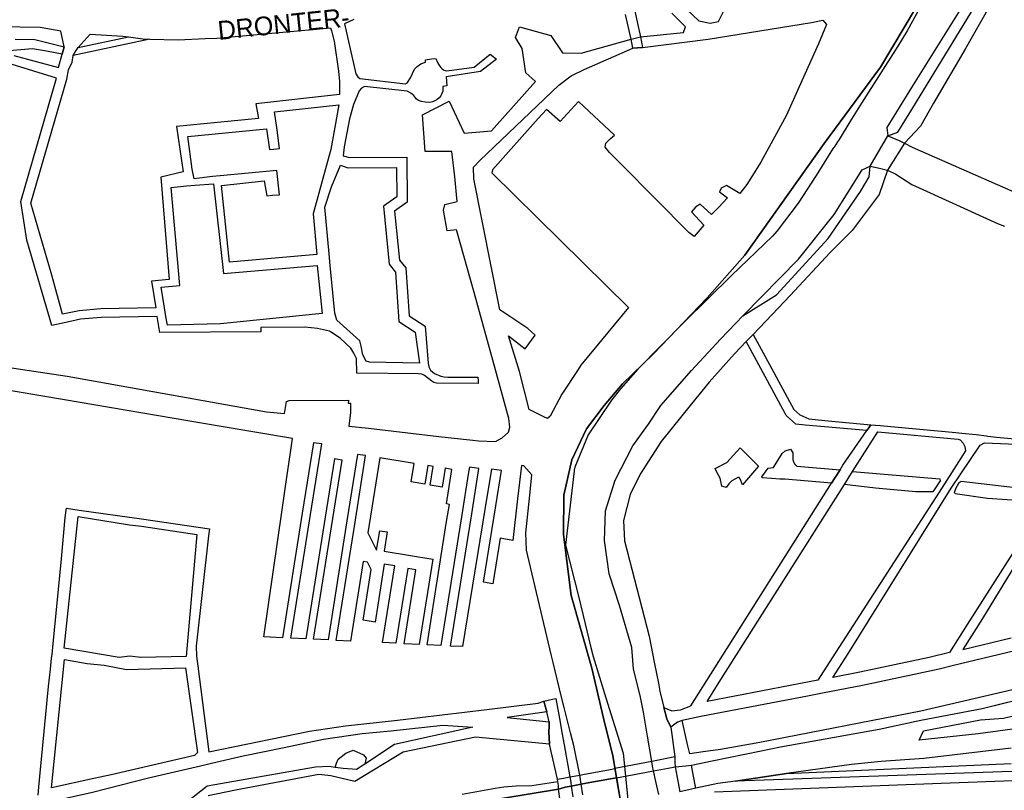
# Model space of a CAD drawing. Header units: metres. Extents: x 89872 to 99175, y 455036 to 468911.
# Tile 129 of 196: x 95043 to 95569, y 464951 to 465362. Entities that reach past the tile are written whole.
import ezdxf
from ezdxf.enums import TextEntityAlignment as Align

# ---------------------------------------------------------------- set-up
doc = ezdxf.new("R2010")
doc.units = ezdxf.units.M
for name, color, linetype in [('Gemeentegrenzen', 7, 'KG-GEMEENTE'), ('Straatnamen', 7, 'Continuous'), ('Wegdeel doorgaand', 1, 'Continuous')]:
    doc.layers.add(name, color=color, linetype=linetype)
doc.layers.add('Waterdeel', color=7, linetype='Continuous', true_color=0x00aaff)
doc.layers.add('Wegdeel', color=7, linetype='Continuous', true_color=0x9a9a9a)
doc.linetypes.add('KG-GEMEENTE', pattern='A,1,-2.25,[5,NLCS.SHX,S=1,R=0,X=0,Y=0],-2.25', length=5.5)

msp = doc.modelspace()

# ---------------------------------------------------------------- linework, layer by layer
at = {"layer": 'Gemeentegrenzen', "flags": 128}
msp.add_lwpolyline([(91985.81, 461811.85), (91972.57, 462039.53), (91971.6, 462056.3), (91967.49, 462128.63), (91962.83, 462210.97), (91960.34, 462254.93), (91958.38, 462287.72), (91957.54, 462303.5), (91953.25, 462376.82), (91949.07, 462450.57), (91945.57, 462510.65), (91945.53, 462511.41), (91944.05, 462536.8), (91939.65, 462613.05), (91939.1, 462623.35), (91938.57, 462631.45), (91938.23, 462636.98), (91937.67, 462642.89), (91936.85, 462652.09), (91936.52, 462654.38), (91935.98, 462657.99), (91935.33, 462663.56), (91934.45, 462669.41), (91933.8, 462674.81), (91933.05, 462679.59), (91932.12, 462684.85), (91931.02, 462690.8), (91930.09, 462696.64), (91928.92, 462701.54), (91927.67, 462706.73), (91926.53, 462711.8), (91925.24, 462717.4), (91923.73, 462722.43), (91922.33, 462727.7), (91920.92, 462732.71), (91919.31, 462738.23), (91915.52, 462749.56), (91913.84, 462754.96), (91910.59, 462763.16), (91900, 462756.63), (91894.27, 462753.1), (91893.41, 462752.56), (91893.08, 462752.35), (91884, 462746.62), (91876.06, 462741.71), (91871.9, 462739.14), (91859.4, 462731.41), (91857.07, 462730.38), (91854.17, 462729.67), (91840.7, 462727.72), (91801.69, 462720.65), (91743.12, 462709.89), (91742.28, 462716.24), (91723.98, 462713.51), (91721.47, 462713.14), (91720.03, 462712.92), (91719.53, 462715.26), (91717.01, 462726.9), (91710.31, 462748.15), (91708.08, 462760.41), (91708.41, 462802.88), (91701.05, 462801.8), (91700.15, 462801.67), (91694.18, 462809.59), (91686.69, 462814.41), (91673.3, 462814.88), (91656.6, 462811.35), (91643.73, 462809.01), (91625.38, 462808.56), (91618.79, 462800.58), (91616.38, 462798.02), (91547.8, 462797.16), (91535.89, 462797.01), (91533.97, 462796.98), (91532.91, 462796.98), (91492.23, 462796.74), (91467.4, 462766.42), (91427.24, 462713.3), (91393.47, 462668.65), (91384.92, 462657.34), (91345.12, 462601.61), (91322.75, 462570.28), (91311.3, 462554.1), (91298.16, 462535.1), (91240.59, 462451.23), (91199.39, 462390.97), (91179.79, 462362.29), (91160.33, 462333.57), (91116.85, 462270.02), (91100.95, 462246.71), (91075.23, 462209.11), (91051.88, 462174.92), (91033.16, 462147.46), (91019.52, 462127.52), (90993.15, 462089.17), (90959.24, 462039.53), (90924.92, 461989.3), (90854.66, 461891.45), (90848.48, 461882.28), (90843.78, 461875.03), (90834.61, 461861.6), (90817.06, 461835.96), (90811.97, 461836.6), (90802.84, 461837.74), (90801.07, 461837.96), (90760.92, 461842.97), (90699.32, 461850.65), (90696.92, 461850.95), (90695.83, 461851.08), (90678.28, 461853.27), (90675.91, 461853.57), (90672.92, 461853.94), (90670.47, 461854.25), (90666.84, 461854.7), (90664.35, 461855.01), (90664.01, 461855.05), (90609.06, 461861.91), (90479.28, 461799.79), (90472.29, 461804.82), (90462.06, 461812.15), (90453.36, 461818.46), (90438.82, 461828.9), (90419.02, 461844.35), (90421.38, 461847.24), (90429.77, 461949.31), (90429.54, 461950.1), (90406.8, 462028.72), (90405.32, 462036.59), (90404.76, 462039.53), (90393.73, 462098.21), (90392.3, 462105.79), (90384.04, 462159.12), (90392.42, 462305.56), (90391.99, 462305.98), (90370.47, 462327.07), (90399.99, 462360.63), (90422.7, 462386.62), (90434.72, 462401.41), (90436.55, 462403.6), (90435.45, 462404.75), (90419.84, 462421.08), (90403.64, 462438.52), (90393.79, 462449.24), (90393.71, 462449.33), (90386.15, 462467.2), (90374.47, 462495.6), (90363.46, 462525.49), (90355.96, 462545.83), (90348.73, 462563.94), (90333.81, 462601.31), (90333.12, 462603.04), (90318.97, 462638.48), (90318.87, 462638.7), (90313.58, 462651.96), (90281.92, 462735.54), (90267.14, 462773.68), (90265.29, 462797.2), (90265.01, 462800.73), (90264.77, 462803.83), (90264.66, 462805.22), (90240.77, 462869.48), (90208.47, 462948.15), (90171.15, 463039.41), (90171.1, 463039.53), (90162.16, 463061.39), (90153.37, 463082.88), (90133.53, 463130.56), (90133.48, 463130.7), (90126.29, 463147.97), (90105.85, 463197.09), (90105.84, 463197.12), (90102.3, 463205.62), (90099.75, 463211.73), (90114.01, 463299.45), (90115.39, 463307.17), (90116.59, 463313.87), (90117.35, 463318.08), (90126.99, 463371.94), (90167.36, 463420.21), (90209.48, 463471.04), (90213.6, 463476.02), (90245.14, 463510.53), (90303.59, 463572.17), (90304.37, 463573), (90450.55, 463727.19), (90461.14, 463738.35), (90463.31, 463740.64), (90464.72, 463742.71), (90536.27, 463847.55), (90538.65, 463851.04), (90562.43, 463885.88), (90582.05, 463914.68), (90599.47, 463940.24), (90600.86, 463942.28), (90601.04, 463942.55), (90640.85, 464000.98), (90667.03, 464039.53), (90691.97, 464076.25), (90692.05, 464076.37), (90694.18, 464079.51), (90701.12, 464089.5), (90701.18, 464089.58), (90702.2, 464091.09), (90703.4, 464092.85), (90714.67, 464109.44), (90725.77, 464125.78), (90726.72, 464127.19), (90740.2, 464147.04), (90762.73, 464180.92), (90765.08, 464184.57), (90771, 464193.76), (90771.42, 464193.23), (90806.89, 464250.06), (90799.19, 464267.98), (90793.58, 464280.07), (90804.61, 464284.92), (90803.81, 464286.83), (90821.67, 464318.03), (90833.48, 464340.07), (90842.17, 464363.91), (90849.47, 464388.53), (90850.9, 464396.71), (90858.13, 464437.99), (90858.63, 464440.87), (90862.59, 464497.94), (90866.13, 464525.28), (90871.25, 464551.16), (90878.53, 464576.98), (90885.23, 464600.76), (90894.69, 464624.16), (90916.23, 464670.78), (90923.29, 464685), (90927.38, 464693.22), (90938.43, 464709.97), (90941.09, 464714), (90957.05, 464733.72), (90973.35, 464753.19), (90989.85, 464772.53), (91044.92, 464827.73), (91063.03, 464849.21), (91079.63, 464871.08), (91092.42, 464893.28), (91103.51, 464916.81), (91112.67, 464940.33), (91120.29, 464963.85), (91127, 464987.97), (91139, 465039.53), (91144.01, 465061.06), (91152.55, 465098.5), (91157.84, 465121.7), (91161.11, 465136.01), (91167.76, 465165.19), (91172.72, 465186.93), (91274.16, 465169.82), (91278.87, 465168.92), (91306.94, 465164.19), (91332.25, 465159.92), (91370.23, 465153.71), (91556.5, 465122.29), (91557.9, 465122.05), (91558.32, 465121.98), (91871.9, 465069.08), (91922.03, 465060.62), (92028.58, 465042.86), (92029.05, 465042.78), (92039.59, 465041.01), (92042.01, 465042.88), (92058.73, 465054.97), (92061.16, 465057.23), (92072.53, 465074.55), (92088.56, 465098.55), (92080.97, 465168.59), (92067.81, 465290.11), (92105.28, 465350.83), (92113.42, 465364.09), (92113.85, 465364.8), (92156.87, 465434.93), (92230.87, 465530.04), (92308.96, 465565.35), (92325.03, 465572.62), (92358.36, 465534.34), (92375.52, 465545.73), (92376.91, 465547.36), (92384.66, 465556.46), (92397.29, 465571.45), (92416.04, 465593.91), (92432.88, 465613.69), (92464.88, 465651.21), (92497.86, 465688.87), (92505.83, 465697.44), (92511.57, 465704.12), (92521.66, 465716.37), (92529.98, 465726.8), (92537.61, 465736.36), (92552.63, 465755.02), (92556.4, 465759.68), (92562.83, 465767.63), (92569.99, 465776.31), (92574, 465780.59), (92577.23, 465784.05), (92588.96, 465795.43), (92608.34, 465813.96), (92622.92, 465827.43), (92631.95, 465835.5), (92640.36, 465842.9), (92646.72, 465848.4), (92649.67, 465851.09), (92655.38, 465856.57), (92659.68, 465860.77), (92669.91, 465871.24), (92675.75, 465876.86), (92679.79, 465880.73), (92688.17, 465888.52), (92695.01, 465895.69), (92697.26, 465898.27), (92704.75, 465907.62), (92710.44, 465915.75), (92715.48, 465923.91), (92725.57, 465940.5), (92746.28, 465971.18), (92753.8, 465982.23), (92759.43, 465990.23), (92765.7, 465998.94), (92769.21, 466003.16), (92773.77, 466008.49), (92780.83, 466016.17), (92794.83, 466030.97), (92802.6, 466039.51), (92802.62, 466039.53), (92809.88, 466047.53), (92816.37, 466054.82), (92821.82, 466061.33), (92828.63, 466069.34), (92835.92, 466079.06), (92842.64, 466088.4), (92855.4, 466105.33), (92855.72, 466105.42), (92856.2, 466105.49), (92856.58, 466105.48), (92857, 466105.46), (92857.27, 466105.4), (92857.62, 466105.29), (92857.92, 466105.17), (92858.19, 466105.04), (92858.49, 466104.84), (92859.04, 466104.43), (92861.97, 466101.77), (92865.72, 466098.37), (92920.24, 466048.9), (92924.01, 466045.52), (92930.57, 466039.62), (92998.61, 466101.64), (93005.84, 466108.13), (93007.72, 466106.77), (93009.32, 466105.61), (93030.87, 466090.03), (93065.85, 466064.82), (93100.67, 466039.53), (93102.63, 466038.11), (93109.36, 466033.25), (93110.1, 466034.21), (93306.23, 465895.87), (93359.76, 465857.43), (93435.05, 465802.05), (93442.08, 465801.87), (93443.29, 465801.85), (93453.92, 465801.63), (93457.86, 465939.66), (93469.43, 465939.2), (93472.19, 465939.09), (93475.38, 465938.96), (93481.54, 465938.72), (93483.27, 465938.65), (93484.14, 465938.62), (93485.57, 465938.11), (93486.41, 465937.57), (93494.85, 465922.09), (93504.14, 465904.63), (93508.62, 465897.95), (93513.13, 465894.34), (93520.95, 465889.78), (93530.99, 465883.82), (93532.52, 465882.69), (93535.59, 465878.57), (93538.2, 465872.98), (93542.8, 465865.6), (93545.32, 465862.19), (93550.73, 465857.44), (93558, 465851.82), (93581.85, 465842.2), (93589.8, 465836.36), (93596, 465832.33), (93604.61, 465824.42), (93611.17, 465817.58), (93626.64, 465799), (93639.91, 465783.23), (93651.14, 465769.83), (93670.29, 465745.71), (93684.46, 465727.85), (93694.85, 465714.77), (93712.32, 465692.69), (93728.2, 465671.99), (93747.98, 465645.79), (93761.04, 465629.12), (93766.29, 465628.08), (93771.39, 465626.55), (93776.82, 465625.79), (93788.1, 465624.27), (93792.4, 465621.55), (93838.86, 465642.65), (93852.5, 465660.67), (93871.9, 465686.31), (93875.58, 465691.17), (93878.32, 465694.79), (93890.16, 465710.98), (93902.12, 465728.33), (93905.89, 465733.99), (93919.17, 465753.96), (93935.19, 465778.88), (93943.9, 465792.43), (93948.65, 465800.04), (93970.06, 465836.53), (93970.54, 465837.4), (93971.35, 465838.89), (93989.07, 465871.24), (93993.85, 465879.98), (94010.83, 465914.78), (94036.3, 465967.7), (94036.96, 465969.06), (94053.84, 466007.74), (94056.01, 466013.14), (94057.82, 466017.96), (94065.93, 466039.53), (94071.93, 466055.52), (94073.83, 466060.66), (94078.67, 466074.57), (94085.46, 466094.06), (94093.55, 466118.42), (94094.92, 466122.53), (94102.3, 466146.15), (94103.67, 466150.8), (94110.42, 466174.94), (94113.71, 466186.71), (94121.68, 466216.88), (94125.59, 466232.1), (94127.77, 466240.59), (94137.96, 466288.64), (94144.53, 466331.52), (94144.93, 466334.98), (94145.41, 466339.09), (94145.82, 466342.66), (94151.42, 466390.75), (94153.23, 466390.7), (94157.6, 466460.9), (94159.9, 466526.21), (94159.35, 466560.42), (94158.49, 466578.41), (94170.96, 466578.54), (94209.06, 466578.94), (94214.84, 466579), (94215.89, 466579.01), (94219.52, 466579.05), (94240.71, 466579.18), (94241.51, 466579.18), (94263.35, 466579.32), (94263.77, 466579.32), (94282.32, 466579.43), (94323.27, 466579.65), (94379.32, 466580.31), (94401.36, 466585.53), (94402.65, 466586.01), (94419.81, 466593.87), (94424.57, 466597.31), (94434.77, 466604.54), (94443.71, 466610.91), (94446.73, 466613.07), (94447.21, 466613.41), (94452.88, 466617.46), (94455.64, 466618.85), (94468.76, 466625.48), (94489.19, 466633.87), (94509.41, 466639.35), (94528.78, 466642.95), (94558.66, 466645.13), (94568.59, 466644.46), (94591.46, 466642.45), (94597.53, 466641.07), (94607.95, 466639.18), (94627.5, 466635), (94700, 466615.5), (94735, 466606.5), (94916, 466566.5), (94919.73, 466565.74), (94955, 466558.5), (94960.94, 466557.34), (94964.2, 466556.71), (94965.83, 466558.34), (94967.61, 466560.24), (95049.67, 466540.64), (95076.19, 466534.31), (95121, 466523.72), (95162.95, 466513.62), (95181.07, 466509.25), (95206.54, 466503.31), (95252.02, 466491.75), (95295.53, 466480.7), (95302.45, 466479.13), (95324.97, 466472.76), (95370.65, 466460.17), (95399.23, 466452.31), (95479.68, 466427.72), (95495.6, 466422.85), (95497.02, 466422.44), (95500.31, 466421.48), (95521.54, 466414.36), (95521.72, 466414.3), (95578.37, 466395.31), (95578.38, 466395.16), (95578.82, 466390.43), (95579.2, 466386.47), (95579.25, 466385.66), (95579.74, 466378.15), (95579.76, 466373.01), (95579.77, 466370.42), (95579.73, 466368.56), (95579.7, 466366.73), (95579.55, 466358.34), (95579.25, 466356.16), (95579.19, 466355.76), (95578.88, 466353.52), (95578.85, 466353.31), (95576.38, 466342.92), (95574.98, 466330.93), (95574.45, 466318.83), (95574.73, 466296.11), (95575.17, 466266.8), (95575.16, 466263.45), (95574.33, 466256.64), (95572.45, 466246.32), (95570.27, 466235.69), (95567.02, 466224.62), (95557.98, 466194.3), (95552.98, 466177.27), (95549.34, 466166.34), (95547.1, 466160.72), (95545.34, 466154.12), (95542, 466138.28), (95539.78, 466125.62), (95539.36, 466123.58), (95537.12, 466114.76), (95535.79, 466105.96), (95534.78, 466098.22), (95534.13, 466088.41), (95533.79, 466082.76), (95533.54, 466078.91), (95530.66, 466058.4), (95529.12, 466043.77), (95528.98, 466039.53), (95528.97, 466039.12), (95530.32, 466010.37), (95530.62, 466007.24), (95531.17, 466003.97), (95531.78, 466000.6), (95540.13, 465977.94), (95544.77, 465965.04), (95546.23, 465960.02), (95549.07, 465951.74), (95550.04, 465947.53), (95550.97, 465942.66), (95552.42, 465934.03), (95552.68, 465931.95), (95553.53, 465925.61), (95554.12, 465921.5), (95556.73, 465908.18), (95558.94, 465897.06), (95560.33, 465890.16), (95561.4, 465883.69), (95562.18, 465878.87), (95562.57, 465875.79), (95562.89, 465866.79), (95563.3, 465854.63), (95563.55, 465848.28), (95563.55, 465843.26), (95563.6, 465835.56), (95563.61, 465832.46), (95563.31, 465827.46), (95562.96, 465822.22), (95562.3, 465816.61), (95561.77, 465812.67), (95560.32, 465803.53), (95559.52, 465798.89), (95558.78, 465795.56), (95553.78, 465772.56), (95551.91, 465764.15), (95550.5, 465757.21), (95548.74, 465750.32), (95547.3, 465744.37), (95546.46, 465740.94), (95543.92, 465732.87), (95540.23, 465722.02), (95539.71, 465720.56), (95539.09, 465716.02), (95538.47, 465711.26), (95536.77, 465702.24), (95527.92, 465670.67), (95527.84, 465668.95), (95527.7, 465667.03), (95528.82, 465658.18), (95531.91, 465635.75), (95537.16, 465601.96), (95537.52, 465600), (95537.96, 465597.87), (95540.35, 465589.87), (95543.94, 465578.1), (95546.47, 465570.53), (95553.13, 465554.75), (95567.64, 465520.24), (95573.21, 465505.84), (95574.45, 465501.86), (95575.55, 465498.07), (95576.32, 465494.08), (95576.62, 465490.2), (95576.79, 465485.95), (95576.96, 465481.99), (95576.94, 465478.22), (95576.51, 465474.48), (95576.09, 465472.29), (95575.37, 465469.6), (95574.08, 465465.33), (95572.6, 465461.08), (95571.42, 465458.18), (95570.11, 465455.28), (95568.34, 465451.92), (95565.89, 465448.07), (95565.58, 465447.53), (95562.52, 465440.39), (95559.07, 465433.06), (95540.84, 465399.48), (95523.65, 465368.23), (95516.81, 465356.01), (95511.85, 465347.89), (95492.52, 465317.33), (95486.36, 465307.5), (95480.59, 465297.94), (95479.77, 465296.75), (95477.89, 465294.01), (95477.47, 465293.39), (95474.71, 465289.14), (95468.37, 465278.85), (95458.8, 465263.96), (95447.6, 465249.33), (95444.94, 465246.39), (95423.24, 465225.43), (95398.04, 465200.76), (95373.2, 465175.41), (95363.98, 465165), (95359.15, 465158.83), (95346.67, 465140.48), (95339.62, 465123.09), (95339.26, 465121.58), (95339.18, 465121.24), (95334.55, 465081.47), (95341.66, 465053.51), (95345.02, 465039.53), (95348.03, 465026.98), (95349.31, 465022.05), (95356.2, 465000), (95365.4, 464970.54), (95381.79, 464806.72), (95385.02, 464770.86), (95387.49, 464748.32), (95390.41, 464718.29), (95392.34, 464697.86), (95394.99, 464671.19), (95397.14, 464648.62), (95399.53, 464624.71), (95401.63, 464602.45), (95403.59, 464583.03), (95405.53, 464565.38), (95408.42, 464541.95), (95402.27, 464514.29), (95399.71, 464506.14), (95396, 464495.22), (95392.73, 464487.76), (95388.49, 464478.32), (95384.48, 464470.56), (95376.24, 464454.26), (95370.72, 464442.66), (95365.78, 464430.78), (95358.53, 464412.74), (95352.49, 464396.26), (95346.71, 464379.44), (95342.53, 464364.85), (95337.15, 464344.05), (95332.52, 464321.23), (95329.92, 464306.43), (95328.5, 464296.12), (95326.71, 464282.12), (95326, 464271.02), (95324.59, 464249.71), (95320.1, 464176.63), (95318.9, 464159.43), (95318.29, 464150), (95317.32, 464135.22), (95315.89, 464119.26), (95314.25, 464108.78), (95312.59, 464099.71), (95310.39, 464089.6), (95308.2, 464079.59), (95303.92, 464039.53), (95303.57, 464036.29), (95301.26, 464026.09), (95299.28, 464017.67), (95299.7, 464009.14), (95300.39, 464004.82), (95300.41, 464004.65), (95301.12, 464001.68), (95302.34, 463997.54), (95304.62, 463991.84), (95307.55, 463986.46), (95310.75, 463981.69), (95314.99, 463977.11), (95320.94, 463971.02), (95331.81, 463960.54), (95359.48, 463931.58), (95381.27, 463908.82), (95403.65, 463884.27), (95431.79, 463853.53), (95455.46, 463827.96), (95466.68, 463815.34), (95502.46, 463776.61), (95532.68, 463744.19), (95547.03, 463729.25), (95563.9, 463711.87), (95579.55, 463695.82), (95589.54, 463685.3), (95600.69, 463673.67), (95610.21, 463663.67), (95617.15, 463656.6), (95628.25, 463643.69), (95639.94, 463629.57), (95649.37, 463617.44), (95657.97, 463605.63), (95666.29, 463594.26), (95674.77, 463581.25), (95681.69, 463570.07), (95689.15, 463556.53), (95695.8, 463543.74), (95701.56, 463532.04), (95707.3, 463519.64), (95712.61, 463507.25), (95717.22, 463494.89), (95721.94, 463481.96), (95726.25, 463469.18), (95729.73, 463456.86), (95733.65, 463443.47), (95736.72, 463431.45), (95739.62, 463418.44), (95745.12, 463383.87), (95747.24, 463369.95), (95749.45, 463354.91), (95750.98, 463338.88), (95752.46, 463322.34), (95754.03, 463308.55), (95756.14, 463293.1), (95758.26, 463276.49), (95760.29, 463260.4), (95762.38, 463245.18), (95764.92, 463229.99), (95767.11, 463215.76), (95769.04, 463205.23), (95771.78, 463190.86), (95774.47, 463176.59), (95777.4, 463162.1), (95779.82, 463148.83), (95783.17, 463133.08), (95785.7, 463120.22), (95789.51, 463102.67), (95800.23, 463039.53), (95801.15, 463034.11), (95808.28, 462989.38), (95816.21, 462948.6), (95822.09, 462914.33), (95830.21, 462870.66), (95840.79, 462822.54), (95848.68, 462791.26), (95856.28, 462759.18), (95863, 462728.44), (95868.03, 462705.46), (95871.9, 462690.57), (95880.9, 462655.94), (95891.2, 462609.73), (95902.59, 462560.92), (95903.74, 462555.46), (95913.19, 462510.87), (95919.28, 462490.65), (95920.63, 462486.29), (95909.41, 462481.41), (95909.91, 462479.61), (95909.27, 462479.33), (95905.81, 462477.83), (95905.48, 462478.58), (95900.36, 462476.31), (95871.9, 462463.72), (95867.59, 462461.81), (95857.03, 462457.14), (95848.4, 462453.32), (95846.91, 462452.66), (95834.55, 462447.19), (95826.84, 462443.75), (95826.33, 462443.52), (95823.48, 462442.25), (95819.82, 462440.62), (95806.01, 462434.47), (95783.17, 462424.31), (95760.34, 462414.13), (95714.69, 462393.78), (95690.96, 462383.13), (95662.53, 462370.21), (95633.33, 462356.49), (95602.21, 462341.3), (95578.89, 462329.38), (95575.85, 462327.82), (95554.1, 462316.19), (95541.15, 462309.03), (95526.13, 462300.53), (95513.34, 462293.09), (95496.4, 462282.98), (95481.94, 462274.11), (95466.47, 462264.26), (95454.63, 462256.1), (95434.43, 462241.75), (95416.45, 462228.55), (95394.75, 462212.05), (95389.26, 462207.73), (95370.73, 462193.15), (95368.87, 462191.67), (95369.48, 462190.88), (95369.09, 462190.56), (95368.1, 462191.76), (95366.98, 462190.84), (95366.65, 462191.24), (95365.99, 462192.05), (95347.74, 462177.1), (95335.45, 462166.79), (95305.84, 462140.56), (95277.11, 462113.55), (95261.47, 462100.73), (95241.53, 462081.98), (95228.52, 462069.75), (95221.58, 462063.22), (95203.07, 462043.03), (95199.88, 462039.53), (95175.71, 462013.01), (95154.67, 461988.39), (95142.48, 461973.61), (95126.8, 461954.23), (95111.13, 461934.85), (95101.93, 461923.06), (95084.08, 461899.01), (95065.19, 461871.33), (95044.83, 461840.97), (95034.77, 461826.04), (95016.41, 461798.16), (94997.39, 461770.54), (94998.3, 461770.04), (95003.14, 461767.38), (95034.37, 461750.23), (95077.96, 461726.07), (95081.36, 461723.94), (95167.44, 461678.98), (95166.77, 461678.47), (95161.23, 461673.92), (95169.8, 461669.24), (95169.06, 461668.64), (95163.22, 461663.95), (95152.82, 461655.57), (95147.19, 461650.97), (95131.9, 461638.89), (95115.93, 461626.14), (95101.08, 461614.34), (95100.03, 461613.51), (95084.11, 461600.97), (95069.83, 461589.95), (95056.22, 461579.19), (95049.96, 461574.14), (95034.42, 461561.79), (95023.08, 461553.31), (95017.31, 461548.99), (94998.51, 461534.46), (94992.09, 461528.74), (94984.51, 461522.67), (94965.78, 461505.96), (94939.61, 461483.94), (94919.01, 461467.23), (94897.04, 461449.17), (94873.46, 461429.5), (94856.43, 461415.88), (94838.21, 461401.58), (94815.01, 461383.45), (94795.62, 461367.85), (94790.33, 461363.12), (94770.87, 461346.88), (94754.13, 461331.97), (94722.31, 461304.51), (94682.92, 461272.33), (94656.54, 461251.2), (94640.69, 461238.37), (94616.64, 461218.49), (94589.37, 461197.16), (94574.19, 461185.52), (94552.62, 461168.48), (94547.32, 461164.27), (94518.9, 461141.12), (94505.3, 461130.77), (94495.14, 461123.18), (94480.84, 461111.32), (94472.12, 461103.84), (94456.75, 461090.7), (94443.65, 461079.53), (94438.38, 461074.7), (94435.1, 461071.26), (94432.67, 461068.63), (94426.74, 461061.67), (94423.24, 461058.7), (94418.9, 461055.33), (94410.89, 461051.13), (94406.71, 461048.42), (94404.43, 461046.56), (94395.45, 461039.53), (94390.62, 461035.75), (94363.61, 461014.68), (94333.22, 460990.56), (94311.5, 460973.29), (94296.62, 460961.2), (94279.16, 460946.76), (94256.08, 460927.62), (94237.84, 460912.89), (94228.8, 460905.45), (94208.07, 460887.46), (94191.68, 460873.78), (94173.6, 460858.78), (94158.61, 460846.77), (94141.13, 460832.84), (94123.98, 460819.3), (94110.48, 460808.98), (94093.38, 460795.66), (94085.02, 460788.88), (94076.97, 460782.08), (94064.25, 460771.51), (94048.28, 460757.82), (94033.55, 460746.49), (94016.61, 460733.42), (93999.95, 460719.99), (93973.59, 460699.28), (93972.51, 460698.4), (93969.13, 460695.67), (93969.06, 460695.62), (93936.44, 460669.08), (93937.4, 460667.46), (93881.86, 460622.62), (93877.48, 460619.09), (93871.9, 460614.58), (93849.36, 460596.39), (93844.03, 460592.08), (93822.59, 460574.78), (93822, 460574.28), (93780.04, 460537.93), (93773.53, 460532.43), (93747.56, 460509.6), (93701.46, 460469.06), (93661.61, 460434.02), (93557.94, 460380.06), (93475.78, 460337.73), (93428.58, 460312.93), (93393.7, 460292.89), (93386.88, 460286.74), (93366.1, 460267.64), (93329.61, 460233.85), (93295.16, 460201.73), (93249.43, 460159.19), (93201.19, 460114.23), (93156.33, 460072.2), (93121.09, 460039.53), (93110.85, 460030.04), (93077.29, 459999.15), (93042.01, 459967.24), (93015.14, 459942.77), (93012.55, 459940.42), (92988.16, 459918.01), (92963.08, 459895.19), (92946.15, 459881.13), (92782.13, 459730.55), (92702.35, 459657.95), (92657.84, 459618.97), (92635.21, 459597.77), (92385.94, 459364.34), (92380.03, 459374.16), (92339.89, 459440.92), (92348.47, 459531.52), (92356.69, 459618.32), (92356.7, 459618.4), (92345.49, 459732.65), (92343.41, 459753.78), (92343.42, 459753.93), (92344.95, 459799.96), (92347.14, 459866.13), (92347.45, 459866.32), (92390.27, 459893), (92305.29, 460039.53), (92299.44, 460049.62), (92296.84, 460054.11), (92204.91, 460208.88), (92204.74, 460209.17), (92203.57, 460211.12), (92203.11, 460211.9), (92202.04, 460213.69), (92074.83, 460426.49), (92068.94, 460436.46), (92022.86, 460411.71), (91987.38, 460473), (91980.24, 460485.33), (91965.51, 460472.78), (91965.41, 460472.65), (91961.16, 460467.16), (91956.5, 460461.14), (91956.36, 460460.96), (91948.56, 460451.25), (91953.2, 460437.7), (91953.84, 460435.8), (91956.76, 460427.29), (91957.73, 460424.45), (91956.75, 460422.95), (91939.1, 460395.78), (91938.87, 460395.41), (91919.58, 460364.85), (91948.83, 460302.52), (91948.45, 460302.16), (91908.63, 460265.19), (91871.9, 460231.08), (91863.71, 460223.48), (91829.97, 460279.74), (91829.67, 460280.23), (91824.63, 460288.64), (91824.61, 460288.68), (91824.4, 460289.03), (91816.79, 460301.72), (91819.64, 460305.48), (91829.93, 460321.17), (91840.6, 460338.46), (91845.85, 460348.55), (91856.88, 460373.76), (91871.66, 460405.5), (91871.9, 460405.98), (91891.75, 460446.44), (91905.99, 460473.46), (91918.5, 460493.59), (91929.18, 460509.93), (91940.22, 460529), (91946.76, 460540.9), (91957.89, 460561.15), (91970.98, 460586.91), (91984.68, 460613.63), (91992.01, 460627.85), (92013.25, 460661.97), (92030.97, 460684.81), (92049.21, 460710.73), (92062.29, 460727.44), (92078, 460757.65), (92087.66, 460777.01), (92094.36, 460790.92), (92097.57, 460800.37), (92103.1, 460814.82), (92109.13, 460832.66), (92119.53, 460865.73), (92126.14, 460896.84), (92127.49, 460905.43), (92129.76, 460914.39), (92135.36, 460943.2), (92138.27, 460952.72), (92138.66, 460953.98), (92144.24, 460972.64), (92149.57, 460992.54), (92152.6, 461007.14), (92152.85, 461008.6), (92153.66, 461013.38), (92154.53, 461022.02), (92155.2, 461033.98), (92155.35, 461039.53), (92155.37, 461040.14), (92155.18, 461046.41), (92153.51, 461061.42), (92153.05, 461064.92), (92148.5, 461088.24), (92145.82, 461096.61), (92144.56, 461099.71), (92141.5, 461106.31), (92139.14, 461111.06), (92132.03, 461124.88), (92109.74, 461163.87), (92092.42, 461195.41), (92092.34, 461195.54), (92083.07, 461212.42), (92058.11, 461258.26), (92044.3, 461284.17), (92033.78, 461306.12), (92029.8, 461315.54), (92025.18, 461327.02), (92022.62, 461334.88), (92020.9, 461340.66), (92018.29, 461349.73), (92016.77, 461356.21), (92014.96, 461364.94), (92013.81, 461370.99), (92013.14, 461376.04), (92011.98, 461385.86), (92009.83, 461406.51), (92009.04, 461414.38), (92008.45, 461422), (92008.08, 461428.85), (92006.61, 461452.41), (92005.98, 461462.23), (92005.07, 461481.07), (92002.65, 461522.01), (92001.21, 461544.76), (91999.79, 461569.43), (91996.21, 461634.32), (91993.76, 461676.13), (91993.28, 461684.3), (91985.81, 461811.85)], close=True, dxfattribs=at)
at = {"layer": 'Waterdeel', "lineweight": -3}
for p, q in [((95420.68, 465125.61), (95427.82, 465133.44)), ((95427.82, 465133.44), (95437.64, 465123.66)), ((95445.48, 465123.02), (95450.15, 465130.41)), ((95450.15, 465130.41), (95451.86, 465131.81)), ((95451.86, 465131.81), (95454.64, 465132.79)), ((95454.64, 465132.79), (95455.89, 465130.82)), ((95455.89, 465130.82), (95455.96, 465128.94)), ((95414.38, 465122.44), (95420.68, 465125.61)), ((95455.96, 465128.94), (95455.82, 465127.19)), ((95455.82, 465127.19), (95456.27, 465125.93)), ((95456.27, 465125.93), (95456.99, 465124.73)), ((95456.99, 465124.73), (95458.01, 465123.75)), ((95415.51, 465120.18), (95414.38, 465122.44)), ((95417.07, 465117.27), (95415.51, 465120.18)), ((95437.64, 465123.66), (95429.03, 465113.73)), ((95439.33, 465118.06), (95442.71, 465122.63)), ((95442.71, 465122.63), (95445.48, 465123.02)), ((95458.01, 465123.75), (95481.04, 465121.73)), ((95481.04, 465121.73), (95478.4, 465117.55)), ((95485.39, 465117.05), (95487.76, 465120.81)), ((95487.76, 465120.81), (95534.25, 465116.94)), ((95418.01, 465113.02), (95417.07, 465117.27)), ((95421.81, 465114.26), (95420.23, 465112.26)), ((95423.31, 465115.88), (95421.81, 465114.26)), ((95425.3, 465116.97), (95423.31, 465115.88)), ((95426.62, 465117.57), (95425.3, 465116.97)), ((95427.22, 465117.57), (95426.62, 465117.57)), ((95427.79, 465116.93), (95427.22, 465117.57)), ((95429.03, 465113.73), (95427.79, 465116.93)), ((95439.46, 465117.53), (95439.33, 465118.06)), ((95444.55, 465117.14), (95439.46, 465117.53)), ((95448.99, 465116.8), (95444.55, 465117.14)), ((95451.63, 465116.74), (95448.99, 465116.8)), ((95476.49, 465114.54), (95451.63, 465116.74)), ((95478.4, 465117.55), (95476.49, 465114.54)), ((95483.37, 465113.86), (95485.39, 465117.05)), ((95534.52, 465115.88), (95532.34, 465112.66)), ((95534.25, 465116.94), (95534.52, 465115.88)), ((95542.75, 465111.68), (95544.64, 465114.93)), ((95544.64, 465114.93), (95545.7, 465115.68)), ((95545.7, 465115.68), (95589.79, 465110.59)), ((95420.23, 465112.26), (95418.01, 465113.02)), ((95500, 465112.01), (95483.37, 465113.86)), ((95521.42, 465109.99), (95500, 465112.01)), ((95530.48, 465109.93), (95521.42, 465109.99)), ((95532.34, 465112.66), (95530.48, 465109.93)), ((95542.2, 465109.66), (95542.75, 465111.68)), ((95542.45, 465108.9), (95542.2, 465109.66)), ((95559.8, 465106.47), (95542.45, 465108.9)), ((95586.09, 465104.57), (95559.8, 465106.47)), ((95217.37, 464970.54), (95221.28, 464972.11)), ((95221.28, 464972.11), (95226.86, 464969.66)), ((95212.37, 464965.16), (95213.25, 464967.31)), ((95213.25, 464967.31), (95217.37, 464970.54)), ((95226.86, 464969.66), (95228.33, 464967.8)), ((95228.33, 464967.8), (95227.63, 464964.72)), ((95211.77, 464962.88), (95212.37, 464965.16)), ((95215.97, 464962.33), (95211.77, 464962.88)), ((95223.09, 464961.72), (95215.97, 464962.33)), ((95227.63, 464964.72), (95223.09, 464961.72))]:
    msp.add_line(p, q, dxfattribs=at)
for points in [[(95367.48, 464923.97), (95359.83, 464969), (95354.66, 464989.81), (95348.66, 465015.88), (95337.6, 465054.72), (95333.52, 465087.16), (95333.7, 465108.28), (95337.95, 465126.97), (95345.82, 465143.62), (95355.14, 465156.12), (95364.98, 465167.53), (95381.38, 465183.41), (95410.2, 465213.56), (95430.25, 465236.22), (95472.64, 465295.84), (95502.56, 465336.69), (95546.51, 465410.47), (95570.05, 465468.19)], [(95570.05, 465468.19), (95546.51, 465410.47), (95502.56, 465336.69), (95472.64, 465295.84), (95430.25, 465236.22), (95410.2, 465213.56), (95381.38, 465183.41), (95364.98, 465167.53), (95355.14, 465156.12), (95345.82, 465143.62), (95337.95, 465126.97), (95333.7, 465108.28), (95333.52, 465087.16), (95337.6, 465054.72), (95348.66, 465015.88), (95354.66, 464989.81), (95359.83, 464969), (95367.48, 464923.97)], [(95594.94, 465447.35), (95561.85, 465394.17), (95519.23, 465325.68), (95505.97, 465304.39), (95506.49, 465300.06), (95512.92, 465297.22), (95515.38, 465296.13), (95519.54, 465293.93), (95627.61, 465246.41)], [(95399.39, 465367.45), (95405.8, 465361.35), (95411.85, 465360.02), (95416.15, 465360.95), (95420.69, 465369.89)], [(95018.69, 465179.12), (95068.75, 465171.72), (95175.02, 465152.68), (95184.63, 465151.82), (95185.7, 465158.23), (95187.2, 465158.66), (95218.76, 465158.91), (95218.74, 465157.25), (95219.84, 465157.22), (95219.85, 465152.39), (95219.02, 465144.99), (95229.48, 465143.92), (95267.07, 465139.43), (95285.1, 465137.53), (95288.24, 465137.19), (95297.19, 465136.87), (95300.82, 465138.79), (95304.24, 465141.78), (95304.88, 465144.56), (95304.45, 465149.05), (95297.26, 465175.04), (95285.91, 465216.44), (95276.49, 465249.83), (95271.38, 465249.29), (95269.49, 465260.33), (95270.3, 465263.29), (95276.76, 465264.9), (95275.55, 465278.1), (95273.93, 465291.56), (95259.67, 465291.56), (95258.36, 465311.16), (95272.57, 465318.52), (95280.61, 465301.4), (95295.1, 465302.59), (95318.62, 465329.05), (95313.48, 465333.63), (95311.4, 465346.62), (95307.89, 465352.47), (95310.05, 465358.13), (95326.71, 465353.6), (95332.96, 465344.29), (95342.88, 465344.17), (95369.55, 465351.64), (95371.76, 465352.17), (95374.52, 465352.82), (95397.6, 465355.07), (95398.58, 465358.13), (95391.35, 465365.36)], [(95384.31, 464948.36), (95382.79, 464955.38), (95381.57, 464961.02), (95381.09, 464963.52), (95380.58, 464966.12), (95378.35, 464979.5), (95376.16, 464992.47), (95374.36, 465001.22), (95370.94, 465015.4), (95369.98, 465026.88), (95363.43, 465049.33), (95357.82, 465066.17), (95355.48, 465083.94), (95355.95, 465099.85), (95361.09, 465116.22), (95370.44, 465134.46), (95378.86, 465146.15), (95385.41, 465155.98), (95401.78, 465174.69), (95417.21, 465191.53), (95425.54, 465200.05), (95429.26, 465203.85), (95458.83, 465234.09), (95478, 465257.95), (95492.84, 465281.74), (95497.16, 465283.81), (95502.18, 465282.63), (95506.33, 465281.65), (95510.9, 465279.58), (95519.3, 465274.02), (95565.07, 465253.19), (95568.73, 465251.71)], [(95343.93, 464948.21), (95342.96, 464953.96), (95342.62, 464956.42), (95342.3, 464958.72), (95339.12, 464974.61), (95337.35, 464981.4), (95335.9, 464986.99), (95333.82, 464994.96), (95332.41, 465000.4), (95328.05, 465018.84), (95327.02, 465023.19), (95313.86, 465078.8), (95313.39, 465088.15), (95315.55, 465108.23), (95316.71, 465119.09), (95312.37, 465123.81), (95311.12, 465123.96), (95309.07, 465106.16), (95306.52, 465084.07), (95299.71, 465085.17), (95295.8, 465060.94), (95290.86, 465061.74), (95297.44, 465102.44), (95300.48, 465121.28), (95295.05, 465122.15), (95291.56, 465100.57), (95279.73, 465027.38), (95273.32, 465027.69), (95284.55, 465098.32), (95288.37, 465122.36), (95283.3, 465123.17), (95282.88, 465120.54), (95279.07, 465096.57), (95268.16, 465027.95), (95260.76, 465028.31), (95271.2, 465094.06), (95272.67, 465103.26), (95271.08, 465103.52), (95274.01, 465121.96), (95270.41, 465122.53), (95268.81, 465112.48), (95262.41, 465113.49), (95264.01, 465123.54), (95261.13, 465124), (95259.56, 465114.14), (95252.23, 465115.3), (95253.8, 465125.17), (95235.48, 465128.08), (95229.82, 465092.46), (95229.13, 465088.12), (95233.82, 465078.84), (95235.46, 465089.18), (95239.49, 465088.54), (95237.85, 465078.24), (95263.8, 465074.11), (95256.56, 465028.52), (95248.55, 465028.91), (95254.82, 465068.39), (95250.49, 465069.08), (95244.14, 465029.13), (95237.05, 465029.48), (95243.55, 465070.41), (95237.88, 465071.31), (95232.97, 465040.41), (95226.64, 465041.42), (95230.96, 465068.54), (95228.99, 465072.44), (95226.69, 465072.8), (95219.94, 465030.33), (95212.29, 465030.71), (95222.31, 465093.74), (95227.96, 465129.28), (95223.64, 465129.96), (95218, 465094.48), (95207.9, 465030.92), (95200.18, 465031.3), (95210.42, 465095.77), (95215.37, 465126.88), (95211.32, 465127.53), (95206.38, 465096.46), (95196.06, 465031.51), (95188.08, 465031.9), (95198.55, 465097.8), (95204.54, 465135.51), (95200.14, 465136.21), (95194.15, 465098.55), (95183.59, 465032.12), (95173.71, 465032.61), (95183.45, 465100.38), (95185.43, 465114.13), (95188.02, 465132.16), (95188.9, 465138.36), (95150.94, 465144.85), (95066.31, 465159.3), (95016.73, 465167.61)]]:
    msp.add_lwpolyline(points, dxfattribs=at)
msp.add_lwpolyline([(95427.66, 465269.27), (95420.48, 465273.38), (95417.68, 465271.98), (95416.74, 465270.11), (95420.95, 465266.83), (95416.27, 465261.69), (95412.53, 465257.95), (95406.45, 465263.56), (95404.12, 465262.16), (95401.78, 465259.35), (95408.32, 465252.34), (95403.18, 465246.25), (95400.44, 465248.35), (95364.6, 465284.53), (95358.05, 465291.15), (95355.76, 465293.85), (95356.03, 465296), (95358.45, 465298.42), (95360.73, 465300.4), (95341.52, 465318.38), (95331.67, 465307.71), (95324.4, 465314.07), (95320.01, 465309.16), (95295.6, 465281.86), (95295.33, 465280.25), (95368.28, 465208.37), (95342.85, 465177.49), (95341.01, 465174.73), (95332.57, 465162.06), (95326.49, 465150.36), (95325.07, 465149.19), (95323.06, 465149.95), (95315.25, 465153.98), (95310.14, 465174.18), (95304.21, 465193.29), (95313.1, 465186.29), (95318.48, 465193.56), (95314.44, 465197.06), (95299.64, 465207.02), (95285.78, 465277.02), (95285.51, 465283.21), (95288.83, 465286.74), (95331.01, 465327.07), (95337.59, 465332.03), (95344.47, 465335.35), (95370.57, 465346.84), (95372.96, 465347), (95375.65, 465347.18), (95410.66, 465351.5), (95465.84, 465360.39), (95471.92, 465361.79), (95473.79, 465359.45), (95469.59, 465349.16), (95459.07, 465325.68), (95452.48, 465310.95), (95438.76, 465285.96), (95431.4, 465273.95)], close=True, dxfattribs=at)
at = {"layer": 'Wegdeel'}
for p, q in [((95041.02, 465351.57), (95051.56, 465351.44)), ((95051.56, 465351.44), (95067.12, 465347.52)), ((95112.91, 465351.57), (95071.86, 465342.8)), ((95074.56, 465347.03), (95101.42, 465352.81)), ((95101.42, 465352.81), (95105.24, 465352.24)), ((95105.24, 465352.24), (95109.05, 465351.68)), ((95109.05, 465351.68), (95112.91, 465351.57)), ((95050.21, 465346.42), (95001.49, 465342.16)), ((95057.68, 465345.19), (95050.21, 465346.42)), ((95066.13, 465343.48), (95057.68, 465345.19)), ((95066.65, 465345.59), (95066.13, 465343.48)), ((95067.12, 465347.52), (95066.65, 465345.59)), ((95073.26, 465345), (95074.56, 465347.03)), ((95071.86, 465342.8), (95073.26, 465345)), ((95432.87, 465192.18), (95434.63, 465194.01)), ((95434.63, 465194.01), (95441.04, 465182.23)), ((95430.94, 465190.15), (95432.87, 465192.18)), ((95436.43, 465180.09), (95430.94, 465190.15)), ((95441.04, 465182.23), (95456.46, 465153.97)), ((95451.85, 465151.8), (95436.43, 465180.09)), ((95452.4, 465150.79), (95451.85, 465151.8)), ((95457.43, 465146.17), (95452.4, 465150.79)), ((95456.46, 465153.97), (95459.63, 465151.06)), ((95459.63, 465151.06), (95464.38, 465148.92)), ((95462.5, 465145.58), (95457.43, 465146.17)), ((95472.79, 465144.67), (95462.5, 465145.58)), ((95464.38, 465148.92), (95474.75, 465147.94)), ((95474.75, 465147.94), (95497.5, 465145.79)), ((95497.5, 465145.79), (95496.37, 465144.11)), ((95495.4, 465142.67), (95472.79, 465144.67)), ((95496.37, 465144.11), (95495.4, 465142.67)), ((95594.23, 465009.23), (95524.21, 464992.83)), ((95556.8, 464994.42), (95584.73, 465001.28)), ((95524.09, 464988.17), (95556.8, 464994.42)), ((95396.85, 464987.95), (95394.35, 464987)), ((95399.77, 464975.19), (95396.85, 464987.95)), ((95524.21, 464992.83), (95438.27, 464976.22)), ((95501.98, 464983.4), (95524.09, 464988.17)), ((95394.35, 464987), (95390.71, 464984.42)), ((95390.71, 464984.42), (95392.94, 464968.58)), ((95449.31, 464973.84), (95501.98, 464983.4)), ((95400.95, 464970.22), (95399.77, 464975.19)), ((95417.21, 464972.42), (95408.04, 464971.18)), ((95438.27, 464976.22), (95417.21, 464972.42)), ((95439.04, 464971.75), (95449.31, 464973.84)), ((95388.62, 464967.72), (95380.58, 464966.12)), ((95392.94, 464968.58), (95388.62, 464967.72)), ((95408.04, 464971.18), (95400.95, 464970.22)), ((95412.9, 464966.41), (95439.04, 464971.75)), ((95380.58, 464966.12), (95360.96, 464962.33)), ((95360.96, 464962.33), (95361.8, 464957.4)), ((95381.57, 464961.02), (95389.33, 464962.46)), ((95389.33, 464962.46), (95393.07, 464963.16)), ((95393.07, 464963.16), (95394.13, 464957.48)), ((95401.77, 464964.15), (95412.9, 464966.41)), ((95402.73, 464959.04), (95401.77, 464964.15)), ((95361.8, 464957.4), (95381.57, 464961.02)), ((95394.13, 464957.48), (95395.54, 464949.92)), ((95404.09, 464951.8), (95402.73, 464959.04)), ((95572.65, 464960.8), (95425.31, 464955.48)), ((95415.94, 464954.37), (95404.09, 464951.8)), ((95414.03, 464949.89), (95534.99, 464954.41)), ((95425.31, 464955.48), (95415.94, 464954.37)), ((95534.99, 464954.41), (95578.02, 464956.08))]:
    msp.add_line(p, q, dxfattribs=at)
for points in [[(95370.42, 465372.34), (95373.28, 465358.29), (95374.52, 465352.82), (95375.65, 465347.18), (95372.96, 465347), (95370.57, 465346.84), (95369.55, 465351.64), (95366.52, 465364.79)], [(95221.62, 465361.97), (95216.68, 465359.77), (95222.77, 465333.13), (95223.78, 465331.4), (95224.83, 465330.49), (95249.32, 465327.72), (95250.32, 465328.39), (95251.85, 465330.92), (95254.01, 465335.47), (95255.54, 465336.95), (95257.35, 465338.34), (95259.94, 465339.29), (95259.89, 465340.49), (95263.05, 465341.11), (95265.49, 465341.21), (95266.3, 465339.1), (95267.44, 465337.25), (95268.08, 465336.38), (95268.75, 465335.75), (95269.53, 465335.26), (95270.38, 465334.91), (95271.32, 465334.7), (95285.83, 465336.64), (95294.32, 465343.52), (95295.95, 465342.34), (95296.96, 465341.6), (95297.84, 465340.96), (95289.28, 465334.33), (95270.85, 465331.52), (95271.28, 465326.64), (95269.13, 465326.3), (95269.15, 465323.89), (95268.7, 465322.57), (95268.03, 465321.35), (95267.16, 465320.26), (95266.11, 465319.35), (95264.92, 465318.62), (95263.62, 465318.12), (95262.25, 465317.85), (95259.82, 465317.98), (95257.74, 465318.35), (95256.17, 465318.89), (95254.92, 465319.69), (95253.67, 465321.46), (95252.05, 465322.79), (95250.04, 465323.8), (95227.35, 465326.36), (95225.79, 465325.38), (95224.54, 465324.04), (95221.44, 465316.77), (95219.45, 465309.05), (95216.46, 465294.1), (95215.93, 465289.38), (95219.28, 465288.41), (95249.89, 465288.64), (95250.19, 465264.5), (95243.35, 465259.75), (95246.01, 465233.67), (95249.43, 465229.44), (95251.14, 465203.99), (95259.76, 465198.41), (95261.27, 465178.68), (95261.61, 465176.65), (95262.6, 465174.83), (95264.63, 465173.13), (95268.08, 465171.71), (95269.86, 465171.34), (95271.89, 465171.18), (95287.9, 465171.25), (95287.93, 465169.26), (95287.96, 465167.73), (95265.77, 465168), (95264.43, 465168.24), (95263.29, 465168.99), (95259.44, 465172.06), (95257.91, 465172.86), (95256.2, 465173.04), (95223.33, 465173.38), (95223.05, 465181.12), (95221.74, 465184.02), (95220.09, 465186.66), (95214.45, 465191.93), (95209.15, 465195.44), (95208.71, 465195.72), (95202.33, 465197.22), (95195.6, 465197.87), (95172.07, 465197.74), (95172.08, 465195.37), (95118.16, 465195.08), (95116.78, 465203.52), (95086.92, 465203.09), (95075.8, 465202.08), (95069.55, 465200.72), (95060.57, 465198.76), (95047.3, 465244.33), (95043.97, 465264.99), (95063.01, 465330.73), (95038.87, 465338.19)], [(95040.29, 465342.85), (95064.05, 465336.5), (95066.13, 465343.48), (95066.65, 465345.59), (95067.12, 465347.52), (95065.4, 465355.85), (95054.32, 465357.74), (95032.65, 465358.11)], [(95574.25, 465025.04), (95540.95, 465017.04), (95533.88, 465015.34), (95493.01, 465006.57), (95471.76, 465002.49), (95463.7, 465000.94), (95406.79, 464989.99), (95396.85, 464987.95), (95394.35, 464987), (95390.71, 464984.42), (95388.59, 464988.77), (95387.12, 464994.89), (95391.31, 464993.09), (95395.94, 464993.62), (95401.46, 464995.85), (95476.49, 465114.54), (95478.4, 465117.55), (95481.04, 465121.73), (95482.63, 465124.26), (95495.4, 465142.67), (95496.37, 465144.11), (95497.5, 465145.79), (95502.52, 465145.33), (95542.87, 465141.65), (95546.02, 465141.36), (95553.73, 465140.66), (95559.21, 465139.78), (95559.83, 465139.68), (95564.54, 465139.14), (95601.96, 465135.72)], [(95596.07, 465106.24), (95557.07, 465042.45), (95546.55, 465025.87), (95572.41, 465032.09)], [(95053.25, 464948.02), (95053.68, 464952.61), (95058.7, 465006.12), (95059.9, 465015.34), (95060.46, 465021.13), (95060.66, 465023.17), (95061.05, 465027.08), (95065.66, 465074.29), (95067.64, 465096.35), (95068.22, 465100.23), (95068.36, 465101.21), (95075.08, 465100.2), (95108.46, 465095.65), (95144.6, 465090.19), (95144.17, 465086.49), (95137.59, 465027.58), (95137.76, 465022.27), (95138.37, 465016.87), (95144.41, 464971.19), (95197.98, 464982.32), (95217.21, 464985.07), (95244.89, 464988.03), (95292.63, 464993.87), (95320, 464997.22), (95322.99, 464998.17), (95323.93, 464995), (95324.65, 464992.57), (95303.52, 464989.61), (95325.92, 464987.28), (95325.83, 464984.97), (95325.71, 464981.79), (95325.91, 464978.67), (95326.12, 464975.31), (95286.55, 464978.98), (95248.01, 464971.06), (95222.25, 464955.42), (95209.48, 464958.47), (95203.06, 464959.16), (95158.47, 464950.82), (95143.96, 464947.7)], [(95331.68, 464945.09), (95330.89, 464951.37), (95330.8, 464953.25), (95330.43, 464955.41), (95330.4, 464956.67), (95326.12, 464975.31), (95325.91, 464978.67), (95325.71, 464981.79), (95325.83, 464984.97), (95325.92, 464987.28), (95324.65, 464992.57), (95323.93, 464995), (95322.99, 464998.17), (95327.73, 464999.29), (95329.49, 464999.71), (95331.73, 464987.11), (95332.72, 464981.56), (95333.91, 464974.89), (95336.95, 464957.8), (95337.37, 464955.01), (95337.68, 464952.95), (95338.54, 464947.21)], [(95279.43, 464948.59), (95297.03, 464951.75), (95301.66, 464952.46), (95308.19, 464953.01), (95316.6, 464953.23), (95330.43, 464955.41), (95330.4, 464956.67), (95333.49, 464957.2), (95336.95, 464957.8), (95342.3, 464958.72), (95344.82, 464959.21), (95357.61, 464961.68), (95360.96, 464962.33), (95361.8, 464957.4), (95358.62, 464956.82), (95345.65, 464954.45), (95342.96, 464953.96), (95337.68, 464952.95), (95334.4, 464952.33), (95330.89, 464951.37), (95233.63, 464935.33)]]:
    msp.add_lwpolyline(points, dxfattribs=at)
for points in [[(95066.29, 465204.74), (95060.54, 465225.53), (95049.35, 465264.01), (95068.59, 465330.16), (95069.44, 465335.19), (95071.33, 465339.34), (95071.86, 465342.8), (95073.26, 465345), (95074.56, 465347.03), (95081.08, 465354.26), (95098.52, 465353.24), (95101.42, 465352.81), (95105.24, 465352.24), (95109.05, 465351.68), (95112.91, 465351.57), (95127.96, 465351.13), (95142.29, 465351.84), (95148.6, 465352.1), (95209.3, 465357.57), (95209.84, 465356.05), (95211.12, 465350.5), (95213.5, 465334.55), (95214.11, 465328.92), (95213.96, 465322.02), (95169.34, 465317.08), (95170.78, 465309.17), (95127.15, 465305.02), (95130.64, 465280.77), (95118.76, 465277.96), (95123.2, 465223.34), (95113.7, 465222.41), (95116.03, 465208.13), (95086.68, 465207.71), (95075.1, 465206.66)], [(95175.16, 465303.7), (95176.73, 465292.6), (95178.88, 465292.86), (95182.07, 465293.24), (95180.59, 465304.42), (95179.36, 465312.73), (95213.68, 465316.53), (95209.41, 465292.6), (95207.56, 465286.32), (95199.94, 465258.31), (95201.94, 465236.61), (95155.43, 465232.5), (95151.08, 465273.54), (95173.86, 465275.87), (95175.33, 465268.03), (95178.24, 465268.25), (95181.95, 465268.52), (95180.6, 465281.51), (95150.32, 465278.55), (95146.28, 465278.3), (95136.48, 465277.08), (95135.38, 465282.1), (95133.05, 465299.62)], [(95256.71, 465178.72), (95229.96, 465179.21), (95228.17, 465179.77), (95226.49, 465183.01), (95225.64, 465187.71), (95224.79, 465190.49), (95212.61, 465201.6), (95211.47, 465205.31), (95209.11, 465230.73), (95208.49, 465236.91), (95206.26, 465261.87), (95209.84, 465272.74), (95214.53, 465284.27), (95218.5, 465282.81), (95244.37, 465283), (95244.56, 465267.4), (95237.46, 465262.46), (95240.61, 465231.45), (95243.97, 465227.3), (95245.75, 465200.83), (95254.43, 465195.19)], [(95122.22, 465198.92), (95121.46, 465203.58), (95120.7, 465208.2), (95118.91, 465219.19), (95128.85, 465220.17), (95124.27, 465272.43), (95132.37, 465273.32), (95137.01, 465273.63), (95146.79, 465274.28), (95152.12, 465226.5), (95202.19, 465230.85), (95204.87, 465205.17), (95150.61, 465199.66)], [(95416.66, 465008.35), (95483.37, 465113.86), (95485.39, 465117.05), (95487.76, 465120.81), (95501.21, 465142.08), (95544.12, 465138.05), (95545.2, 465137.65), (95546.76, 465135.88), (95547.57, 465134.12), (95548.07, 465131.87), (95535.49, 465112.36), (95476.85, 465021.35), (95469.15, 465009.4), (95410.15, 464998.05)], [(95477.21, 465010.95), (95485.16, 465023.28), (95540.39, 465111.9), (95555.81, 465134.94), (95558.16, 465136.15), (95570.85, 465135.61), (95597.24, 465133.3), (95601.11, 465131.81), (95602.15, 465130.33), (95603.01, 465129.1), (95604.12, 465126), (95591.84, 465106.65), (95548.96, 465039.11), (95539.49, 465024.17), (95528.56, 465021.55), (95491.57, 465013.71)], [(95107.98, 465021.62), (95102.23, 465022.27), (95096.55, 465021.62), (95067.18, 465026.48), (95074.58, 465096.85), (95102, 465092.45), (95108.48, 465091.59), (95137.99, 465087.21), (95132.24, 465022.02)], [(95060.32, 464951.99), (95067.29, 465020.46), (95079.37, 465018.44), (95088.49, 465017.45), (95100.46, 465015.18), (95131.95, 465016.02), (95138.29, 464970.8), (95136.6, 464969.32), (95092.22, 464958.97), (95083.06, 464956.96)], [(95059.68, 464921.28), (95057.57, 464944.17), (95060.11, 464944.73), (95082.29, 464949.64), (95112.19, 464957.38), (95139.91, 464963.83), (95145.8, 464965.21), (95162.59, 464969.11), (95184.56, 464973.55), (95205.48, 464977.99), (95226.19, 464980.95), (95241.34, 464982.41), (95269.08, 464985.38), (95285.16, 464984.39), (95243.4, 464975.12), (95227.63, 464964.72), (95223.09, 464961.72), (95215.97, 464962.33), (95211.77, 464962.88), (95208.43, 464963.32), (95201.18, 464963.06), (95143.43, 464952.9), (95133.26, 464944.96), (95126.77, 464939.88)]]:
    msp.add_lwpolyline(points, close=True, dxfattribs=at)
at = {"layer": 'Wegdeel doorgaand'}
for points in [[(95587.07, 465415.69), (95547.79, 465346.31), (95530.85, 465317.35), (95523.99, 465305.14), (95515.38, 465296.13), (95506.33, 465281.65), (95501.85, 465268.71), (95487.49, 465249.5), (95479.33, 465241.33), (95475.76, 465237.76), (95454.47, 465214.72), (95448.02, 465207.99), (95434.63, 465194.01), (95432.87, 465192.18), (95430.94, 465190.15), (95424.7, 465183.64), (95411.23, 465168.42), (95401.86, 465157.02), (95385.58, 465136.8), (95378.92, 465126.41), (95374.72, 465119.85), (95370.96, 465112.34), (95369.07, 465108.54), (95365.59, 465094.63), (95366.03, 465083.77), (95379.23, 465032.86), (95382.13, 465018.1), (95384.18, 465007.78), (95385, 465003.66), (95387.12, 464994.89), (95388.59, 464988.77), (95390.71, 464984.42), (95392.94, 464968.58), (95393.01, 464965.71), (95393.07, 464963.16), (95394.13, 464957.48), (95395.54, 464949.92)], [(95384.31, 464948.36), (95382.79, 464955.38), (95381.57, 464961.02), (95381.09, 464963.52), (95380.58, 464966.12), (95378.35, 464979.5), (95376.16, 464992.47), (95374.36, 465001.22), (95370.94, 465015.4), (95369.98, 465026.88), (95363.43, 465049.33), (95357.82, 465066.17), (95355.48, 465083.94), (95355.95, 465099.85), (95361.09, 465116.22), (95370.44, 465134.46), (95378.86, 465146.15), (95385.41, 465155.98), (95401.78, 465174.69), (95417.21, 465191.53), (95425.54, 465200.05), (95429.26, 465203.85), (95447.12, 465215.11), (95474.78, 465245.19), (95491.9, 465270.26), (95496.56, 465278.04), (95497.16, 465283.81), (95506.49, 465300.06), (95511.85, 465301.97), (95519.37, 465313.98), (95558.98, 465379.16)], [(95363.93, 464944.86), (95361.8, 464957.4), (95381.57, 464961.02), (95389.33, 464962.46), (95393.07, 464963.16), (95398.87, 464963.82), (95401.77, 464964.15), (95412.9, 464966.41), (95439.04, 464971.75), (95449.31, 464973.84), (95501.98, 464983.4), (95524.09, 464988.17), (95556.8, 464994.42), (95584.73, 465001.28)], [(95572.32, 464973.17), (95525.81, 464967.59), (95503.02, 464966), (95487.23, 464964.45), (95452.55, 464959.6), (95443.15, 464958.18), (95425.31, 464955.48), (95415.94, 464954.37), (95404.09, 464951.8), (95401.13, 464951.15), (95395.54, 464949.92)], [(95572.65, 464960.8), (95425.31, 464955.48), (95443.15, 464958.18), (95452.55, 464959.6), (95572.39, 464965.01)], [(95233.63, 464935.33), (95330.89, 464951.37), (95334.4, 464952.33), (95337.68, 464952.95), (95342.96, 464953.96), (95345.65, 464954.45), (95358.62, 464956.82), (95361.8, 464957.4), (95363.93, 464944.86)]]:
    msp.add_lwpolyline(points, dxfattribs=at)
msp.add_lwpolyline([(95523.3, 464977.52), (95525.6, 464982.47), (95555.92, 464988.24), (95568.19, 464989.15), (95591.04, 464994.75), (95609.01, 465000.46), (95630.55, 465006.92), (95638.75, 465009.59), (95640.61, 465000.1), (95636.29, 464998.6), (95616.03, 464992.31), (95590.18, 464985.6), (95554.71, 464980.85)], close=True, dxfattribs=at)

# ---------------------------------------------------------------- texts
at = {"layer": 'Straatnamen'}
msp.add_text('DRONTER-', height=10, rotation=5.909, dxfattribs=at).set_placement((95184.21, 465359.75), align=Align.MIDDLE_CENTER)

doc.saveas('drawing.dxf')
